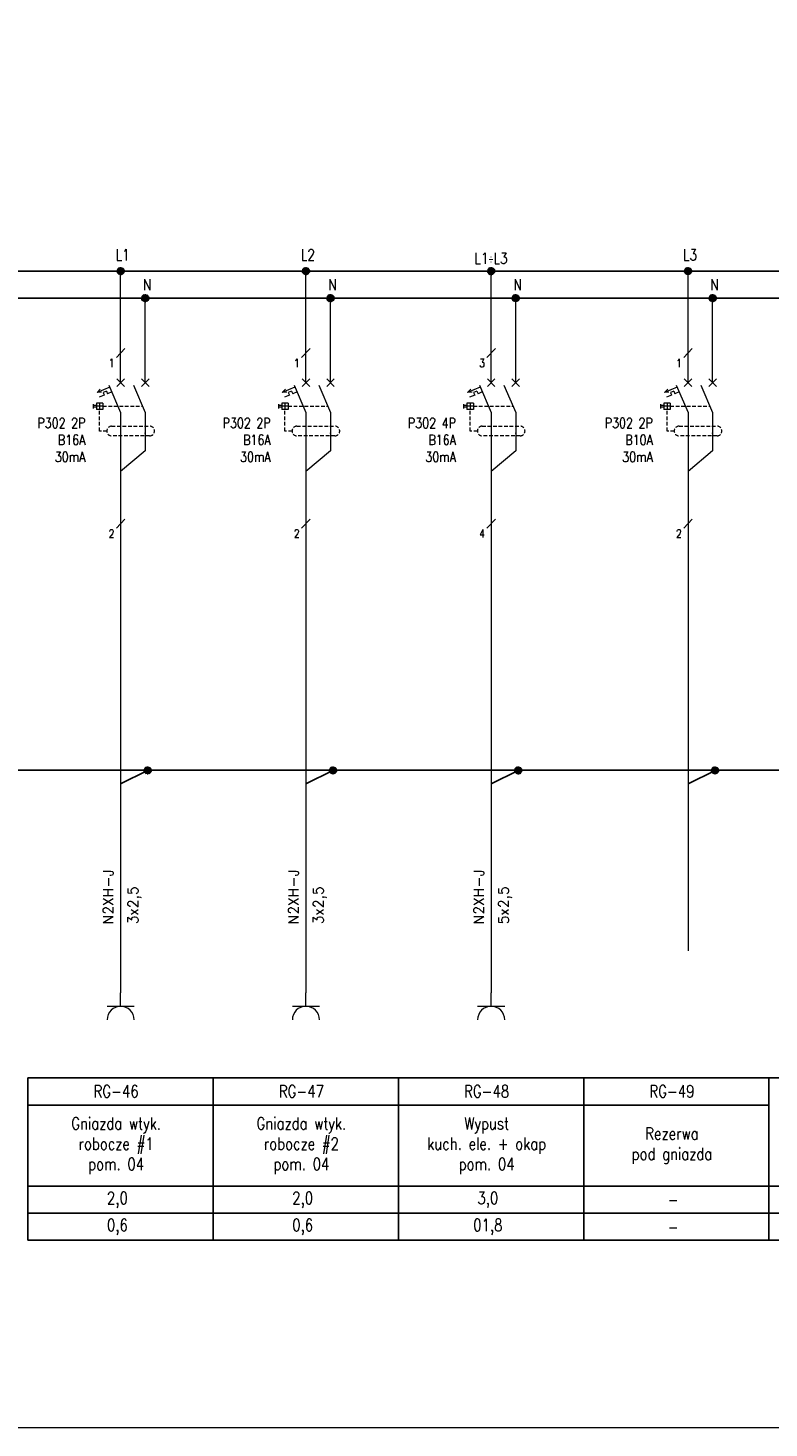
# Model space of a CAD drawing. Header units: millimetres. Extents: x 2505 to 3495, y 1397 to 1684.
# Tile 16 of 59: x 2796 to 2872, y 1397 to 1540. Entities that reach past the tile are written whole.
import ezdxf
from ezdxf.enums import TextEntityAlignment as Align

# ---------------------------------------------------------------- set-up
doc = ezdxf.new("R2010")
doc.units = ezdxf.units.MM
doc.linetypes.add('DASHED2', pattern=[0.375, 0.25, -0.125])
for name, color, linetype, lineweight in [('#elektryczne', 7, 'Continuous', 20), ('EB_PRZEWODY', 3, 'Continuous', 20), ('PRZEWODY', 3, 'Continuous', 20), ('SYMBOL', 3, 'Continuous', 20), ('SZYNY', 1, 'Continuous', 40)]:
    doc.layers.add(name, color=color, linetype=linetype, lineweight=lineweight)
doc.layers.add('E_Opis', color=7, linetype='Continuous')
doc.layers.add('OPIS', color=7, linetype='Continuous')
doc.styles.add('SIMPLEX', font='simplex.shx', dxfattribs={"width": 0.8})

# ---------------------------------------------------------------- blocks, each defined once
blk = doc.blocks.new('P-PUNKT')
for p, q in [((-0.64, 0.17), (-0.66, 0.02)), ((-0.64, 0.17), (-0.66, 0.02)), ((-0.64, 0), (-0.66, -0.03)), ((-0.6, 0.28), (-0.64, 0.17)), ((-0.6, 0.28), (-0.64, 0.17)), ((-0.6, 0.14), (-0.64, 0.09)), ((-0.6, 0), (-0.64, 0)), ((-0.51, 0.43), (-0.6, 0.28)), ((-0.51, 0.43), (-0.6, 0.28)), ((-0.51, 0.29), (-0.6, 0.19)), ((-0.51, 0.15), (-0.6, 0.1)), ((-0.51, 0.01), (-0.6, 0)), ((-0.4, 0.52), (-0.51, 0.43)), ((-0.4, 0.52), (-0.51, 0.43)), ((-0.4, 0.41), (-0.51, 0.33)), ((-0.4, 0.29), (-0.51, 0.24)), ((-0.4, 0.17), (-0.51, 0.15)), ((-0.4, 0.06), (-0.51, 0.05)), ((-0.27, 0.61), (-0.4, 0.52)), ((-0.27, 0.61), (-0.4, 0.52)), ((-0.27, 0.5), (-0.4, 0.43)), ((-0.27, 0.38), (-0.4, 0.33)), ((-0.27, 0.27), (-0.4, 0.24)), ((-0.27, 0.16), (-0.4, 0.14)), ((-0.27, 0.05), (-0.4, 0.05)), ((-0.27, 0.61), (-0.27, -0.61)), ((-0.27, 0.61), (-0.27, -0.61)), ((-0.1, 0.66), (0.1, 0.66)), ((-0.1, 0.66), (0.1, 0.66)), ((-0.1, -0.66), (-0.1, 0.66)), ((-0.1, 0.66), (-0.1, -0.66)), ((-0.1, 0.56), (0.1, 0.56)), ((-0.1, 0.46), (0.1, 0.46)), ((-0.1, 0.36), (0.1, 0.36)), ((-0.1, 0.26), (0.1, 0.26)), ((-0.1, 0.15), (0.1, 0.15)), ((-0.1, 0.05), (0.1, 0.05)), ((0.1, -0.66), (0.1, 0.66)), ((0.1, 0.66), (0.1, -0.66)), ((0.27, 0.61), (0.27, -0.61)), ((0.27, 0.61), (0.27, -0.61)), ((0.27, 0.61), (0.4, 0.52)), ((0.27, 0.61), (0.4, 0.52)), ((0.27, 0.5), (0.4, 0.43)), ((0.27, 0.38), (0.4, 0.33)), ((0.27, 0.27), (0.4, 0.24)), ((0.27, 0.16), (0.4, 0.14)), ((0.27, 0.05), (0.4, 0.05)), ((0.4, 0.52), (0.51, 0.43)), ((0.4, 0.52), (0.51, 0.43)), ((0.4, 0.41), (0.51, 0.33)), ((0.4, 0.29), (0.51, 0.24)), ((0.4, 0.17), (0.51, 0.15)), ((0.4, 0.06), (0.51, 0.05)), ((0.51, 0.43), (0.6, 0.28)), ((0.51, 0.43), (0.6, 0.28)), ((0.51, 0.29), (0.6, 0.19)), ((0.51, 0.15), (0.6, 0.1)), ((0.51, 0.01), (0.6, 0)), ((0.6, 0.28), (0.64, 0.17)), ((0.6, 0.28), (0.64, 0.17)), ((0.6, 0.14), (0.64, 0.09)), ((0.6, 0), (0.64, 0)), ((0.64, 0.17), (0.66, 0.02)), ((0.64, 0.17), (0.66, 0.02)), ((0.64, 0), (0.66, -0.03)), ((-0.65, -0.08), (-0.64, -0.17)), ((-0.64, -0.17), (-0.65, -0.08)), ((-0.6, -0.14), (-0.64, -0.08)), ((-0.64, -0.17), (-0.6, -0.28)), ((-0.6, -0.28), (-0.64, -0.17)), ((-0.51, -0.13), (-0.6, -0.09)), ((-0.51, -0.27), (-0.6, -0.18)), ((-0.6, -0.28), (-0.51, -0.41)), ((-0.51, -0.41), (-0.6, -0.28)), ((-0.4, -0.06), (-0.51, -0.04)), ((-0.4, -0.17), (-0.51, -0.13)), ((-0.4, -0.29), (-0.51, -0.23)), ((-0.4, -0.41), (-0.51, -0.32)), ((-0.51, -0.41), (-0.4, -0.52)), ((-0.4, -0.52), (-0.51, -0.41)), ((-0.27, -0.06), (-0.4, -0.05)), ((-0.27, -0.17), (-0.4, -0.14)), ((-0.27, -0.28), (-0.4, -0.24)), ((-0.27, -0.39), (-0.4, -0.33)), ((-0.27, -0.5), (-0.4, -0.43)), ((-0.4, -0.52), (-0.27, -0.61)), ((-0.27, -0.61), (-0.4, -0.52)), ((-0.1, -0.05), (0.1, -0.05)), ((-0.1, -0.15), (0.1, -0.15)), ((-0.1, -0.26), (0.1, -0.26)), ((-0.1, -0.36), (0.1, -0.36)), ((-0.1, -0.46), (0.1, -0.46)), ((-0.1, -0.56), (0.1, -0.56)), ((0.1, -0.66), (-0.1, -0.66)), ((-0.1, -0.66), (0.1, -0.66)), ((0.27, -0.06), (0.4, -0.05)), ((0.27, -0.17), (0.4, -0.14)), ((0.27, -0.28), (0.4, -0.24)), ((0.27, -0.39), (0.4, -0.33)), ((0.27, -0.5), (0.4, -0.43)), ((0.4, -0.52), (0.27, -0.61)), ((0.27, -0.61), (0.4, -0.52)), ((0.4, -0.06), (0.51, -0.04)), ((0.4, -0.17), (0.51, -0.13)), ((0.4, -0.29), (0.51, -0.23)), ((0.4, -0.41), (0.51, -0.32)), ((0.51, -0.41), (0.4, -0.52)), ((0.4, -0.52), (0.51, -0.41)), ((0.51, -0.13), (0.6, -0.09)), ((0.51, -0.27), (0.6, -0.18)), ((0.6, -0.28), (0.51, -0.41)), ((0.51, -0.41), (0.6, -0.28)), ((0.6, -0.14), (0.64, -0.08)), ((0.64, -0.17), (0.6, -0.28)), ((0.6, -0.28), (0.64, -0.17)), ((0.65, -0.08), (0.64, -0.17)), ((0.64, -0.17), (0.65, -0.08))]:
    blk.add_line(p, q)
at = {"ltscale": 5}
blk.add_line((0.66, 0.02), (0.66, -0.08), dxfattribs=at)
blk.add_point((0, 0))
blk = doc.blocks.new('WYL_ROZ')
for p, q in [((-0.78, -0.78), (0.78, 0.78)), ((0.78, -0.78), (-0.78, 0.78)), ((0, 0), (0, 2)), ((4.26, -0.78), (5.83, 0.78)), ((5.83, -0.78), (4.26, 0.78)), ((5.04, 0), (5.04, 2)), ((-2.24, -0.93), (-4.83, -2.04)), ((-4.83, -2.04), (-4.17, -1.32)), ((-3.9, -1.97), (-4.83, -2.04)), ((-3.37, -2.56), (-4.41, -3.01)), ((-2.92, -1.75), (-3.6, -2.04)), ((-3.6, -2.04), (-3.37, -2.56)), ((-2.92, -1.75), (-2.69, -2.27)), ((-1.82, -1.9), (-2.69, -2.27)), ((-2.41, -0.52), (0, -6.16)), ((2.63, -0.52), (5.04, -6.16)), ((-5.65, -4.41), (-5.65, -5.32)), ((-4.96, -4.69), (-5.65, -4.69)), ((-4.96, -5.03), (-5.65, -5.03)), ((-4.96, -4.2), (-4.96, -5.53)), ((-3.63, -4.2), (-4.96, -4.2)), ((-3.63, -4.86), (-4.96, -4.86)), ((-3.63, -5.53), (-4.96, -5.53)), ((-4.3, -4.2), (-4.3, -5.53)), ((-3.63, -4.2), (-3.63, -5.53)), ((0, -6.12), (0, -11.54)), ((5.04, -6.16), (5.04, -11.58))]:
    blk.add_line(p, q)
at = {"color": 3}
blk.add_line((2.63, -0.52), (5.04, -6.16), dxfattribs=at)
blk.add_line((2.63, -0.52), (5.04, -6.16), dxfattribs=at)
at = {"color": 4, "linetype": 'DASHED2', "ltscale": 3}
for p, q in [((-3.63, -4.86), (4.49, -4.86)), ((-1.84, -8.93), (5.95, -8.93)), ((5.95, -10.91), (-1.84, -10.91))]:
    blk.add_line(p, q, dxfattribs=at)
blk.add_lwpolyline([(-2.83, -9.92), (-4.3, -9.92), (-4.3, -5.53)], dxfattribs=at)
for centre, start, end in [((-1.84, -9.92), 90, 270), ((5.95, -9.92), 270, 90)]:
    blk.add_arc(centre, 0.99, start, end, dxfattribs=at)
blk.add_point((5.04, -10.35), dxfattribs=at)
blk.add_point((5.04, -10.35), dxfattribs=at)
blk = doc.blocks.new('*U207')
for p, q in [((-0.64, 0.17), (-0.66, 0.02)), ((-0.64, 0.17), (-0.66, 0.02)), ((-0.64, 0), (-0.66, -0.03)), ((-0.6, 0.28), (-0.64, 0.17)), ((-0.6, 0.28), (-0.64, 0.17)), ((-0.6, 0.14), (-0.64, 0.09)), ((-0.6, 0), (-0.64, 0)), ((-0.51, 0.43), (-0.6, 0.28)), ((-0.51, 0.43), (-0.6, 0.28)), ((-0.51, 0.29), (-0.6, 0.19)), ((-0.51, 0.15), (-0.6, 0.1)), ((-0.51, 0.01), (-0.6, 0)), ((-0.4, 0.52), (-0.51, 0.43)), ((-0.4, 0.52), (-0.51, 0.43)), ((-0.4, 0.41), (-0.51, 0.33)), ((-0.4, 0.29), (-0.51, 0.24)), ((-0.4, 0.17), (-0.51, 0.15)), ((-0.4, 0.06), (-0.51, 0.05)), ((-0.27, 0.61), (-0.4, 0.52)), ((-0.27, 0.61), (-0.4, 0.52)), ((-0.27, 0.5), (-0.4, 0.43)), ((-0.27, 0.38), (-0.4, 0.33)), ((-0.27, 0.27), (-0.4, 0.24)), ((-0.27, 0.16), (-0.4, 0.14)), ((-0.27, 0.05), (-0.4, 0.05)), ((-0.27, 0.61), (-0.27, -0.61)), ((-0.27, 0.61), (-0.27, -0.61)), ((-0.1, 0.66), (0.1, 0.66)), ((-0.1, 0.66), (0.1, 0.66)), ((-0.1, -0.66), (-0.1, 0.66)), ((-0.1, 0.66), (-0.1, -0.66)), ((-0.1, 0.56), (0.1, 0.56)), ((-0.1, 0.46), (0.1, 0.46)), ((-0.1, 0.36), (0.1, 0.36)), ((-0.1, 0.26), (0.1, 0.26)), ((-0.1, 0.15), (0.1, 0.15)), ((-0.1, 0.05), (0.1, 0.05)), ((0.1, -0.66), (0.1, 0.66)), ((0.1, 0.66), (0.1, -0.66)), ((0.27, 0.61), (0.27, -0.61)), ((0.27, 0.61), (0.27, -0.61)), ((0.27, 0.61), (0.4, 0.52)), ((0.27, 0.61), (0.4, 0.52)), ((0.27, 0.5), (0.4, 0.43)), ((0.27, 0.38), (0.4, 0.33)), ((0.27, 0.27), (0.4, 0.24)), ((0.27, 0.16), (0.4, 0.14)), ((0.27, 0.05), (0.4, 0.05)), ((0.4, 0.52), (0.51, 0.43)), ((0.4, 0.52), (0.51, 0.43)), ((0.4, 0.41), (0.51, 0.33)), ((0.4, 0.29), (0.51, 0.24)), ((0.4, 0.17), (0.51, 0.15)), ((0.4, 0.06), (0.51, 0.05)), ((0.51, 0.43), (0.6, 0.28)), ((0.51, 0.43), (0.6, 0.28)), ((0.51, 0.29), (0.6, 0.19)), ((0.51, 0.15), (0.6, 0.1)), ((0.51, 0.01), (0.6, 0)), ((0.6, 0.28), (0.64, 0.17)), ((0.6, 0.28), (0.64, 0.17)), ((0.6, 0.14), (0.64, 0.09)), ((0.6, 0), (0.64, 0)), ((0.64, 0.17), (0.66, 0.02)), ((0.64, 0.17), (0.66, 0.02)), ((0.64, 0), (0.66, -0.03)), ((-0.65, -0.08), (-0.64, -0.17)), ((-0.64, -0.17), (-0.65, -0.08)), ((-0.6, -0.14), (-0.64, -0.08)), ((-0.64, -0.17), (-0.6, -0.28)), ((-0.6, -0.28), (-0.64, -0.17)), ((-0.51, -0.13), (-0.6, -0.09)), ((-0.51, -0.27), (-0.6, -0.18)), ((-0.6, -0.28), (-0.51, -0.41)), ((-0.51, -0.41), (-0.6, -0.28)), ((-0.4, -0.06), (-0.51, -0.04)), ((-0.4, -0.17), (-0.51, -0.13)), ((-0.4, -0.29), (-0.51, -0.23)), ((-0.4, -0.41), (-0.51, -0.32)), ((-0.51, -0.41), (-0.4, -0.52)), ((-0.4, -0.52), (-0.51, -0.41)), ((-0.27, -0.06), (-0.4, -0.05)), ((-0.27, -0.17), (-0.4, -0.14)), ((-0.27, -0.28), (-0.4, -0.24)), ((-0.27, -0.39), (-0.4, -0.33)), ((-0.27, -0.5), (-0.4, -0.43)), ((-0.4, -0.52), (-0.27, -0.61)), ((-0.27, -0.61), (-0.4, -0.52)), ((-0.1, -0.05), (0.1, -0.05)), ((-0.1, -0.15), (0.1, -0.15)), ((-0.1, -0.26), (0.1, -0.26)), ((-0.1, -0.36), (0.1, -0.36)), ((-0.1, -0.46), (0.1, -0.46)), ((-0.1, -0.56), (0.1, -0.56)), ((0.1, -0.66), (-0.1, -0.66)), ((-0.1, -0.66), (0.1, -0.66)), ((0.27, -0.06), (0.4, -0.05)), ((0.27, -0.17), (0.4, -0.14)), ((0.27, -0.28), (0.4, -0.24)), ((0.27, -0.39), (0.4, -0.33)), ((0.27, -0.5), (0.4, -0.43)), ((0.4, -0.52), (0.27, -0.61)), ((0.27, -0.61), (0.4, -0.52)), ((0.4, -0.06), (0.51, -0.04)), ((0.4, -0.17), (0.51, -0.13)), ((0.4, -0.29), (0.51, -0.23)), ((0.4, -0.41), (0.51, -0.32)), ((0.51, -0.41), (0.4, -0.52)), ((0.4, -0.52), (0.51, -0.41)), ((0.51, -0.13), (0.6, -0.09)), ((0.51, -0.27), (0.6, -0.18)), ((0.6, -0.28), (0.51, -0.41)), ((0.51, -0.41), (0.6, -0.28)), ((0.6, -0.14), (0.64, -0.08)), ((0.64, -0.17), (0.6, -0.28)), ((0.6, -0.28), (0.64, -0.17)), ((0.65, -0.08), (0.64, -0.17)), ((0.64, -0.17), (0.65, -0.08))]:
    blk.add_line(p, q)
at = {"ltscale": 5}
blk.add_line((0.66, 0.02), (0.66, -0.08), dxfattribs=at)
blk.add_point((0, 0))
blk = doc.blocks.new('GNIAZDO')
for p, q in [((-2, -2), (2, -2)), ((0, -2), (0, 0))]:
    blk.add_line(p, q)
blk.add_arc((0, -4), 2, 0, 180)
blk = doc.blocks.new('*U204')
for p, q in [((-0.64, 0.17), (-0.66, 0.02)), ((-0.64, 0.17), (-0.66, 0.02)), ((-0.64, 0), (-0.66, -0.03)), ((-0.6, 0.28), (-0.64, 0.17)), ((-0.6, 0.28), (-0.64, 0.17)), ((-0.6, 0.14), (-0.64, 0.09)), ((-0.6, 0), (-0.64, 0)), ((-0.51, 0.43), (-0.6, 0.28)), ((-0.51, 0.43), (-0.6, 0.28)), ((-0.51, 0.29), (-0.6, 0.19)), ((-0.51, 0.15), (-0.6, 0.1)), ((-0.51, 0.01), (-0.6, 0)), ((-0.4, 0.52), (-0.51, 0.43)), ((-0.4, 0.52), (-0.51, 0.43)), ((-0.4, 0.41), (-0.51, 0.33)), ((-0.4, 0.29), (-0.51, 0.24)), ((-0.4, 0.17), (-0.51, 0.15)), ((-0.4, 0.06), (-0.51, 0.05)), ((-0.27, 0.61), (-0.4, 0.52)), ((-0.27, 0.61), (-0.4, 0.52)), ((-0.27, 0.5), (-0.4, 0.43)), ((-0.27, 0.38), (-0.4, 0.33)), ((-0.27, 0.27), (-0.4, 0.24)), ((-0.27, 0.16), (-0.4, 0.14)), ((-0.27, 0.05), (-0.4, 0.05)), ((-0.27, 0.61), (-0.27, -0.61)), ((-0.27, 0.61), (-0.27, -0.61)), ((-0.1, 0.66), (0.1, 0.66)), ((-0.1, 0.66), (0.1, 0.66)), ((-0.1, -0.66), (-0.1, 0.66)), ((-0.1, 0.66), (-0.1, -0.66)), ((-0.1, 0.56), (0.1, 0.56)), ((-0.1, 0.46), (0.1, 0.46)), ((-0.1, 0.36), (0.1, 0.36)), ((-0.1, 0.26), (0.1, 0.26)), ((-0.1, 0.15), (0.1, 0.15)), ((-0.1, 0.05), (0.1, 0.05)), ((0.1, -0.66), (0.1, 0.66)), ((0.1, 0.66), (0.1, -0.66)), ((0.27, 0.61), (0.27, -0.61)), ((0.27, 0.61), (0.27, -0.61)), ((0.27, 0.61), (0.4, 0.52)), ((0.27, 0.61), (0.4, 0.52)), ((0.27, 0.5), (0.4, 0.43)), ((0.27, 0.38), (0.4, 0.33)), ((0.27, 0.27), (0.4, 0.24)), ((0.27, 0.16), (0.4, 0.14)), ((0.27, 0.05), (0.4, 0.05)), ((0.4, 0.52), (0.51, 0.43)), ((0.4, 0.52), (0.51, 0.43)), ((0.4, 0.41), (0.51, 0.33)), ((0.4, 0.29), (0.51, 0.24)), ((0.4, 0.17), (0.51, 0.15)), ((0.4, 0.06), (0.51, 0.05)), ((0.51, 0.43), (0.6, 0.28)), ((0.51, 0.43), (0.6, 0.28)), ((0.51, 0.29), (0.6, 0.19)), ((0.51, 0.15), (0.6, 0.1)), ((0.51, 0.01), (0.6, 0)), ((0.6, 0.28), (0.64, 0.17)), ((0.6, 0.28), (0.64, 0.17)), ((0.6, 0.14), (0.64, 0.09)), ((0.6, 0), (0.64, 0)), ((0.64, 0.17), (0.66, 0.02)), ((0.64, 0.17), (0.66, 0.02)), ((0.64, 0), (0.66, -0.03)), ((-0.65, -0.08), (-0.64, -0.17)), ((-0.64, -0.17), (-0.65, -0.08)), ((-0.6, -0.14), (-0.64, -0.08)), ((-0.64, -0.17), (-0.6, -0.28)), ((-0.6, -0.28), (-0.64, -0.17)), ((-0.51, -0.13), (-0.6, -0.09)), ((-0.51, -0.27), (-0.6, -0.18)), ((-0.6, -0.28), (-0.51, -0.41)), ((-0.51, -0.41), (-0.6, -0.28)), ((-0.4, -0.06), (-0.51, -0.04)), ((-0.4, -0.17), (-0.51, -0.13)), ((-0.4, -0.29), (-0.51, -0.23)), ((-0.4, -0.41), (-0.51, -0.32)), ((-0.51, -0.41), (-0.4, -0.52)), ((-0.4, -0.52), (-0.51, -0.41)), ((-0.27, -0.06), (-0.4, -0.05)), ((-0.27, -0.17), (-0.4, -0.14)), ((-0.27, -0.28), (-0.4, -0.24)), ((-0.27, -0.39), (-0.4, -0.33)), ((-0.27, -0.5), (-0.4, -0.43)), ((-0.4, -0.52), (-0.27, -0.61)), ((-0.27, -0.61), (-0.4, -0.52)), ((-0.1, -0.05), (0.1, -0.05)), ((-0.1, -0.15), (0.1, -0.15)), ((-0.1, -0.26), (0.1, -0.26)), ((-0.1, -0.36), (0.1, -0.36)), ((-0.1, -0.46), (0.1, -0.46)), ((-0.1, -0.56), (0.1, -0.56)), ((0.1, -0.66), (-0.1, -0.66)), ((-0.1, -0.66), (0.1, -0.66)), ((0.27, -0.06), (0.4, -0.05)), ((0.27, -0.17), (0.4, -0.14)), ((0.27, -0.28), (0.4, -0.24)), ((0.27, -0.39), (0.4, -0.33)), ((0.27, -0.5), (0.4, -0.43)), ((0.4, -0.52), (0.27, -0.61)), ((0.27, -0.61), (0.4, -0.52)), ((0.4, -0.06), (0.51, -0.04)), ((0.4, -0.17), (0.51, -0.13)), ((0.4, -0.29), (0.51, -0.23)), ((0.4, -0.41), (0.51, -0.32)), ((0.51, -0.41), (0.4, -0.52)), ((0.4, -0.52), (0.51, -0.41)), ((0.51, -0.13), (0.6, -0.09)), ((0.51, -0.27), (0.6, -0.18)), ((0.6, -0.28), (0.51, -0.41)), ((0.51, -0.41), (0.6, -0.28)), ((0.6, -0.14), (0.64, -0.08)), ((0.64, -0.17), (0.6, -0.28)), ((0.6, -0.28), (0.64, -0.17)), ((0.65, -0.08), (0.64, -0.17)), ((0.64, -0.17), (0.65, -0.08))]:
    blk.add_line(p, q)
at = {"ltscale": 5}
blk.add_line((0.66, 0.02), (0.66, -0.08), dxfattribs=at)
blk.add_point((0, 0))
blk = doc.blocks.new('*U214')
for p, q in [((-0.64, 0.17), (-0.66, 0.02)), ((-0.64, 0.17), (-0.66, 0.02)), ((-0.64, 0), (-0.66, -0.03)), ((-0.6, 0.28), (-0.64, 0.17)), ((-0.6, 0.28), (-0.64, 0.17)), ((-0.6, 0.14), (-0.64, 0.09)), ((-0.6, 0), (-0.64, 0)), ((-0.51, 0.43), (-0.6, 0.28)), ((-0.51, 0.43), (-0.6, 0.28)), ((-0.51, 0.29), (-0.6, 0.19)), ((-0.51, 0.15), (-0.6, 0.1)), ((-0.51, 0.01), (-0.6, 0)), ((-0.4, 0.52), (-0.51, 0.43)), ((-0.4, 0.52), (-0.51, 0.43)), ((-0.4, 0.41), (-0.51, 0.33)), ((-0.4, 0.29), (-0.51, 0.24)), ((-0.4, 0.17), (-0.51, 0.15)), ((-0.4, 0.06), (-0.51, 0.05)), ((-0.27, 0.61), (-0.4, 0.52)), ((-0.27, 0.61), (-0.4, 0.52)), ((-0.27, 0.5), (-0.4, 0.43)), ((-0.27, 0.38), (-0.4, 0.33)), ((-0.27, 0.27), (-0.4, 0.24)), ((-0.27, 0.16), (-0.4, 0.14)), ((-0.27, 0.05), (-0.4, 0.05)), ((-0.27, 0.61), (-0.27, -0.61)), ((-0.27, 0.61), (-0.27, -0.61)), ((-0.1, 0.66), (0.1, 0.66)), ((-0.1, 0.66), (0.1, 0.66)), ((-0.1, -0.66), (-0.1, 0.66)), ((-0.1, 0.66), (-0.1, -0.66)), ((-0.1, 0.56), (0.1, 0.56)), ((-0.1, 0.46), (0.1, 0.46)), ((-0.1, 0.36), (0.1, 0.36)), ((-0.1, 0.26), (0.1, 0.26)), ((-0.1, 0.15), (0.1, 0.15)), ((-0.1, 0.05), (0.1, 0.05)), ((0.1, -0.66), (0.1, 0.66)), ((0.1, 0.66), (0.1, -0.66)), ((0.27, 0.61), (0.27, -0.61)), ((0.27, 0.61), (0.27, -0.61)), ((0.27, 0.61), (0.4, 0.52)), ((0.27, 0.61), (0.4, 0.52)), ((0.27, 0.5), (0.4, 0.43)), ((0.27, 0.38), (0.4, 0.33)), ((0.27, 0.27), (0.4, 0.24)), ((0.27, 0.16), (0.4, 0.14)), ((0.27, 0.05), (0.4, 0.05)), ((0.4, 0.52), (0.51, 0.43)), ((0.4, 0.52), (0.51, 0.43)), ((0.4, 0.41), (0.51, 0.33)), ((0.4, 0.29), (0.51, 0.24)), ((0.4, 0.17), (0.51, 0.15)), ((0.4, 0.06), (0.51, 0.05)), ((0.51, 0.43), (0.6, 0.28)), ((0.51, 0.43), (0.6, 0.28)), ((0.51, 0.29), (0.6, 0.19)), ((0.51, 0.15), (0.6, 0.1)), ((0.51, 0.01), (0.6, 0)), ((0.6, 0.28), (0.64, 0.17)), ((0.6, 0.28), (0.64, 0.17)), ((0.6, 0.14), (0.64, 0.09)), ((0.6, 0), (0.64, 0)), ((0.64, 0.17), (0.66, 0.02)), ((0.64, 0.17), (0.66, 0.02)), ((0.64, 0), (0.66, -0.03)), ((-0.65, -0.08), (-0.64, -0.17)), ((-0.64, -0.17), (-0.65, -0.08)), ((-0.6, -0.14), (-0.64, -0.08)), ((-0.64, -0.17), (-0.6, -0.28)), ((-0.6, -0.28), (-0.64, -0.17)), ((-0.51, -0.13), (-0.6, -0.09)), ((-0.51, -0.27), (-0.6, -0.18)), ((-0.6, -0.28), (-0.51, -0.41)), ((-0.51, -0.41), (-0.6, -0.28)), ((-0.4, -0.06), (-0.51, -0.04)), ((-0.4, -0.17), (-0.51, -0.13)), ((-0.4, -0.29), (-0.51, -0.23)), ((-0.4, -0.41), (-0.51, -0.32)), ((-0.51, -0.41), (-0.4, -0.52)), ((-0.4, -0.52), (-0.51, -0.41)), ((-0.27, -0.06), (-0.4, -0.05)), ((-0.27, -0.17), (-0.4, -0.14)), ((-0.27, -0.28), (-0.4, -0.24)), ((-0.27, -0.39), (-0.4, -0.33)), ((-0.27, -0.5), (-0.4, -0.43)), ((-0.4, -0.52), (-0.27, -0.61)), ((-0.27, -0.61), (-0.4, -0.52)), ((-0.1, -0.05), (0.1, -0.05)), ((-0.1, -0.15), (0.1, -0.15)), ((-0.1, -0.26), (0.1, -0.26)), ((-0.1, -0.36), (0.1, -0.36)), ((-0.1, -0.46), (0.1, -0.46)), ((-0.1, -0.56), (0.1, -0.56)), ((0.1, -0.66), (-0.1, -0.66)), ((-0.1, -0.66), (0.1, -0.66)), ((0.27, -0.06), (0.4, -0.05)), ((0.27, -0.17), (0.4, -0.14)), ((0.27, -0.28), (0.4, -0.24)), ((0.27, -0.39), (0.4, -0.33)), ((0.27, -0.5), (0.4, -0.43)), ((0.4, -0.52), (0.27, -0.61)), ((0.27, -0.61), (0.4, -0.52)), ((0.4, -0.06), (0.51, -0.04)), ((0.4, -0.17), (0.51, -0.13)), ((0.4, -0.29), (0.51, -0.23)), ((0.4, -0.41), (0.51, -0.32)), ((0.51, -0.41), (0.4, -0.52)), ((0.4, -0.52), (0.51, -0.41)), ((0.51, -0.13), (0.6, -0.09)), ((0.51, -0.27), (0.6, -0.18)), ((0.6, -0.28), (0.51, -0.41)), ((0.51, -0.41), (0.6, -0.28)), ((0.6, -0.14), (0.64, -0.08)), ((0.64, -0.17), (0.6, -0.28)), ((0.6, -0.28), (0.64, -0.17)), ((0.65, -0.08), (0.64, -0.17)), ((0.64, -0.17), (0.65, -0.08))]:
    blk.add_line(p, q)
at = {"ltscale": 5}
blk.add_line((0.66, 0.02), (0.66, -0.08), dxfattribs=at)
blk.add_point((0, 0))
blk = doc.blocks.new('*U222')
for p, q in [((-0.64, 0.17), (-0.66, 0.02)), ((-0.64, 0.17), (-0.66, 0.02)), ((-0.64, 0), (-0.66, -0.03)), ((-0.6, 0.28), (-0.64, 0.17)), ((-0.6, 0.28), (-0.64, 0.17)), ((-0.6, 0.14), (-0.64, 0.09)), ((-0.6, 0), (-0.64, 0)), ((-0.51, 0.43), (-0.6, 0.28)), ((-0.51, 0.43), (-0.6, 0.28)), ((-0.51, 0.29), (-0.6, 0.19)), ((-0.51, 0.15), (-0.6, 0.1)), ((-0.51, 0.01), (-0.6, 0)), ((-0.4, 0.52), (-0.51, 0.43)), ((-0.4, 0.52), (-0.51, 0.43)), ((-0.4, 0.41), (-0.51, 0.33)), ((-0.4, 0.29), (-0.51, 0.24)), ((-0.4, 0.17), (-0.51, 0.15)), ((-0.4, 0.06), (-0.51, 0.05)), ((-0.27, 0.61), (-0.4, 0.52)), ((-0.27, 0.61), (-0.4, 0.52)), ((-0.27, 0.5), (-0.4, 0.43)), ((-0.27, 0.38), (-0.4, 0.33)), ((-0.27, 0.27), (-0.4, 0.24)), ((-0.27, 0.16), (-0.4, 0.14)), ((-0.27, 0.05), (-0.4, 0.05)), ((-0.27, 0.61), (-0.27, -0.61)), ((-0.27, 0.61), (-0.27, -0.61)), ((-0.1, 0.66), (0.1, 0.66)), ((-0.1, 0.66), (0.1, 0.66)), ((-0.1, -0.66), (-0.1, 0.66)), ((-0.1, 0.66), (-0.1, -0.66)), ((-0.1, 0.56), (0.1, 0.56)), ((-0.1, 0.46), (0.1, 0.46)), ((-0.1, 0.36), (0.1, 0.36)), ((-0.1, 0.26), (0.1, 0.26)), ((-0.1, 0.15), (0.1, 0.15)), ((-0.1, 0.05), (0.1, 0.05)), ((0.1, -0.66), (0.1, 0.66)), ((0.1, 0.66), (0.1, -0.66)), ((0.27, 0.61), (0.27, -0.61)), ((0.27, 0.61), (0.27, -0.61)), ((0.27, 0.61), (0.4, 0.52)), ((0.27, 0.61), (0.4, 0.52)), ((0.27, 0.5), (0.4, 0.43)), ((0.27, 0.38), (0.4, 0.33)), ((0.27, 0.27), (0.4, 0.24)), ((0.27, 0.16), (0.4, 0.14)), ((0.27, 0.05), (0.4, 0.05)), ((0.4, 0.52), (0.51, 0.43)), ((0.4, 0.52), (0.51, 0.43)), ((0.4, 0.41), (0.51, 0.33)), ((0.4, 0.29), (0.51, 0.24)), ((0.4, 0.17), (0.51, 0.15)), ((0.4, 0.06), (0.51, 0.05)), ((0.51, 0.43), (0.6, 0.28)), ((0.51, 0.43), (0.6, 0.28)), ((0.51, 0.29), (0.6, 0.19)), ((0.51, 0.15), (0.6, 0.1)), ((0.51, 0.01), (0.6, 0)), ((0.6, 0.28), (0.64, 0.17)), ((0.6, 0.28), (0.64, 0.17)), ((0.6, 0.14), (0.64, 0.09)), ((0.6, 0), (0.64, 0)), ((0.64, 0.17), (0.66, 0.02)), ((0.64, 0.17), (0.66, 0.02)), ((0.64, 0), (0.66, -0.03)), ((-0.65, -0.08), (-0.64, -0.17)), ((-0.64, -0.17), (-0.65, -0.08)), ((-0.6, -0.14), (-0.64, -0.08)), ((-0.64, -0.17), (-0.6, -0.28)), ((-0.6, -0.28), (-0.64, -0.17)), ((-0.51, -0.13), (-0.6, -0.09)), ((-0.51, -0.27), (-0.6, -0.18)), ((-0.6, -0.28), (-0.51, -0.41)), ((-0.51, -0.41), (-0.6, -0.28)), ((-0.4, -0.06), (-0.51, -0.04)), ((-0.4, -0.17), (-0.51, -0.13)), ((-0.4, -0.29), (-0.51, -0.23)), ((-0.4, -0.41), (-0.51, -0.32)), ((-0.51, -0.41), (-0.4, -0.52)), ((-0.4, -0.52), (-0.51, -0.41)), ((-0.27, -0.06), (-0.4, -0.05)), ((-0.27, -0.17), (-0.4, -0.14)), ((-0.27, -0.28), (-0.4, -0.24)), ((-0.27, -0.39), (-0.4, -0.33)), ((-0.27, -0.5), (-0.4, -0.43)), ((-0.4, -0.52), (-0.27, -0.61)), ((-0.27, -0.61), (-0.4, -0.52)), ((-0.1, -0.05), (0.1, -0.05)), ((-0.1, -0.15), (0.1, -0.15)), ((-0.1, -0.26), (0.1, -0.26)), ((-0.1, -0.36), (0.1, -0.36)), ((-0.1, -0.46), (0.1, -0.46)), ((-0.1, -0.56), (0.1, -0.56)), ((0.1, -0.66), (-0.1, -0.66)), ((-0.1, -0.66), (0.1, -0.66)), ((0.27, -0.06), (0.4, -0.05)), ((0.27, -0.17), (0.4, -0.14)), ((0.27, -0.28), (0.4, -0.24)), ((0.27, -0.39), (0.4, -0.33)), ((0.27, -0.5), (0.4, -0.43)), ((0.4, -0.52), (0.27, -0.61)), ((0.27, -0.61), (0.4, -0.52)), ((0.4, -0.06), (0.51, -0.04)), ((0.4, -0.17), (0.51, -0.13)), ((0.4, -0.29), (0.51, -0.23)), ((0.4, -0.41), (0.51, -0.32)), ((0.51, -0.41), (0.4, -0.52)), ((0.4, -0.52), (0.51, -0.41)), ((0.51, -0.13), (0.6, -0.09)), ((0.51, -0.27), (0.6, -0.18)), ((0.6, -0.28), (0.51, -0.41)), ((0.51, -0.41), (0.6, -0.28)), ((0.6, -0.14), (0.64, -0.08)), ((0.64, -0.17), (0.6, -0.28)), ((0.6, -0.28), (0.64, -0.17)), ((0.65, -0.08), (0.64, -0.17)), ((0.64, -0.17), (0.65, -0.08))]:
    blk.add_line(p, q)
at = {"ltscale": 5}
blk.add_line((0.66, 0.02), (0.66, -0.08), dxfattribs=at)
blk.add_point((0, 0))

msp = doc.modelspace()

# ---------------------------------------------------------------- linework, layer by layer
at = {"layer": '#elektryczne'}
msp.add_lwpolyline([(3494.65, 1396.93), (2504.65, 1396.93), (2504.65, 1683.93), (3494.65, 1683.93)], dxfattribs=at)
at = {"layer": 'EB_PRZEWODY', "lineweight": -3, "ltscale": 5}
for p, q in [((2805.06, 1462.95), (2807.83, 1464.33)), ((2824.05, 1462.95), (2826.82, 1464.33)), ((2843.04, 1462.95), (2845.81, 1464.33)), ((2863.22, 1462.95), (2865.99, 1464.33))]:
    msp.add_line(p, q, dxfattribs=at)
at = {"layer": 'OPIS', "lineweight": -3}
for p, q in [((2795.56, 1430.03), (2814.55, 1430.03)), ((2814.55, 1430.03), (2833.54, 1430.03)), ((2833.54, 1430.03), (2852.53, 1430.03)), ((2852.53, 1430.03), (2871.52, 1430.03)), ((2795.56, 1421.72), (2814.55, 1421.72)), ((2814.55, 1421.72), (2833.54, 1421.72)), ((2833.54, 1421.72), (2852.53, 1421.72)), ((2852.53, 1421.72), (2871.52, 1421.72)), ((2871.52, 1421.72), (2890.51, 1421.72))]:
    msp.add_line(p, q, dxfattribs=at)
at = {"layer": 'OPIS', "lineweight": -3, "ltscale": 5}
for p, q in [((2795.56, 1418.95), (2814.55, 1418.95)), ((2814.55, 1418.95), (2833.54, 1418.95)), ((2833.54, 1418.95), (2852.53, 1418.95)), ((2852.53, 1418.95), (2871.52, 1418.95)), ((2871.52, 1418.95), (2890.51, 1418.95))]:
    msp.add_line(p, q, dxfattribs=at)
at = {"layer": 'OPIS', "lineweight": -3}
for points in [[(2795.56, 1416.17), (2814.55, 1416.17), (2814.55, 1432.81), (2795.56, 1432.81)], [(2814.55, 1416.17), (2833.54, 1416.17), (2833.54, 1432.81), (2814.55, 1432.81)], [(2833.54, 1416.17), (2852.53, 1416.17), (2852.53, 1432.81), (2833.54, 1432.81)], [(2852.53, 1416.17), (2871.52, 1416.17), (2871.52, 1432.81), (2852.53, 1432.81)], [(2871.52, 1416.17), (2890.51, 1416.17), (2890.51, 1432.81), (2871.52, 1432.81)]]:
    msp.add_lwpolyline(points, close=True, dxfattribs=at)
at = {"layer": 'PRZEWODY', "ltscale": 5}
for p, q in [((2805.06, 1504.08), (2805.06, 1515.51)), ((2824.05, 1504.08), (2824.05, 1515.51)), ((2843.04, 1504.08), (2843.04, 1515.51)), ((2863.22, 1504.08), (2863.22, 1515.51)), ((2807.58, 1498.29), (2807.58, 1497.1)), ((2826.57, 1498.29), (2826.57, 1497.1)), ((2845.56, 1498.29), (2845.56, 1497.1)), ((2865.74, 1498.29), (2865.74, 1497.1))]:
    msp.add_line(p, q, dxfattribs=at)
at = {"layer": 'PRZEWODY'}
for p, q in [((2807.58, 1505.08), (2807.58, 1512.74)), ((2826.57, 1505.08), (2826.57, 1512.74)), ((2845.56, 1505.08), (2845.56, 1512.74)), ((2865.74, 1505.08), (2865.74, 1512.74)), ((2805.06, 1488.7), (2805.06, 1441.54)), ((2824.05, 1488.7), (2824.05, 1441.54)), ((2843.04, 1488.7), (2843.04, 1441.54)), ((2863.22, 1488.7), (2863.22, 1445.83))]:
    msp.add_line(p, q, dxfattribs=at)
at = {"layer": 'SYMBOL'}
for p, q in [((2804.62, 1506.64), (2805.5, 1507.58)), ((2823.61, 1506.64), (2824.49, 1507.58)), ((2842.6, 1506.64), (2843.48, 1507.58)), ((2862.78, 1506.64), (2863.66, 1507.58)), ((2805.06, 1498.61), (2805.06, 1488.7)), ((2824.05, 1498.61), (2824.05, 1488.7)), ((2843.04, 1498.61), (2843.04, 1488.7)), ((2863.22, 1498.61), (2863.22, 1488.7)), ((2807.58, 1497.1), (2805.06, 1494.98)), ((2826.57, 1497.1), (2824.05, 1494.98)), ((2845.56, 1497.1), (2843.04, 1494.98)), ((2865.74, 1497.1), (2863.22, 1494.98)), ((2804.62, 1489.15), (2805.5, 1490.09)), ((2823.61, 1489.15), (2824.49, 1490.09)), ((2842.6, 1489.15), (2843.48, 1490.09)), ((2862.78, 1489.15), (2863.66, 1490.09))]:
    msp.add_line(p, q, dxfattribs=at)
at = {"layer": 'SZYNY', "lineweight": -3}
msp.add_line((2553.7, 1515.51), (3301.29, 1515.51), dxfattribs=at)
at = {"layer": 'SZYNY', "color": 5, "lineweight": -3}
msp.add_line((2553.7, 1512.74), (3301.29, 1512.74), dxfattribs=at)
at = {"layer": 'SZYNY', "color": 4, "lineweight": -3}
msp.add_line((2553.7, 1464.34), (3301.29, 1464.34), dxfattribs=at)

# ---------------------------------------------------------------- block references
at = {"layer": 'EB_PRZEWODY', "lineweight": -3, "ltscale": 5, "xscale": 0.5544000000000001, "yscale": 0.5544000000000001, "zscale": 0.5544000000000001}
for name, p in [('*U207', (2807.83, 1464.33)), ('*U204', (2826.82, 1464.33)), ('*U214', (2845.81, 1464.33)), ('*U222', (2865.99, 1464.33))]:
    msp.add_blockref(name, p, dxfattribs=at)
at = {"layer": 'PRZEWODY', "xscale": 0.5543999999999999, "yscale": 0.5543999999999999, "zscale": 0.5543999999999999}
for p in [(2805.06, 1515.51), (2824.05, 1515.51), (2843.04, 1515.51), (2863.22, 1515.51), (2807.58, 1512.74), (2826.57, 1512.74), (2845.56, 1512.74), (2865.74, 1512.74)]:
    msp.add_blockref('P-PUNKT', p, dxfattribs=at)
at = {"layer": 'SYMBOL', "color": 6, "xscale": 0.5, "yscale": 0.5, "zscale": 0.5}
for p in [(2805.06, 1504.08), (2824.05, 1504.08), (2843.04, 1504.08), (2863.22, 1504.08)]:
    msp.add_blockref('WYL_ROZ', p, dxfattribs=at)
at = {"layer": 'SYMBOL', "xscale": 0.693, "yscale": 0.693, "zscale": 0.693}
for p in [(2805.06, 1441.54), (2824.05, 1441.54), (2843.04, 1441.54)]:
    msp.add_blockref('GNIAZDO', p, dxfattribs=at)

# ---------------------------------------------------------------- texts
at = {"layer": 'E_Opis', "lineweight": -3, "width": 14.1127, "attachment_point": 5, "style": 'SIMPLEX'}
for s, insert, char_height in [('RG-46', (2804.6, 1431.44), 1.247), ('RG-47', (2823.59, 1431.44), 1.247), ('RG-48', (2842.58, 1431.44), 1.247), ('RG-49', (2861.57, 1431.44), 1.247), ('Gniazda wtyk.\\Probocze #1\\Ppom.^I04', (2804.6, 1425.86), 1.2474), ('Gniazda wtyk.\\Probocze #2\\Ppom.^I04', (2823.59, 1425.86), 1.2474), ('Wypust\\Pkuch. ele. + okap\\Ppom. 04', (2842.58, 1425.86), 1.2474), ('Rezerwa\\Ppod gniazda', (2861.57, 1425.86), 1.2474), ('\\pxqc;2,0', (2804.73, 1420.32), 1.247), ('\\pxqc;2,0', (2823.72, 1420.32), 1.247), ('\\pxqc;3,0', (2842.7, 1420.32), 1.247), ('\\pxqc;-', (2861.69, 1420.32), 1.247), ('\\pxqc;0,6', (2804.73, 1417.54), 1.247), ('\\pxqc;0,6', (2823.72, 1417.54), 1.247), ('\\pxqc;01,8', (2842.7, 1417.54), 1.247), ('\\pxqc;-', (2861.69, 1417.54), 1.247)]:
    msp.add_mtext(s, dxfattribs=dict(at, insert=insert, char_height=char_height))
at = {"layer": 'OPIS', "lineweight": -3, "style": 'SIMPLEX', "width": 0.8}
for s, p in [('L1', (2804.55, 1516.61)), ('L2', (2823.54, 1516.61)), ('L3', (2862.71, 1516.61))]:
    msp.add_text(s, height=1.134, dxfattribs=at).set_placement(p)
at = {"layer": 'OPIS', "style": 'SIMPLEX', "width": 0.8}
for s, height, p in [('L1÷L3', 1.134, (2841.33, 1516.26)), ('N', 1.13, (2807.35, 1513.55)), ('N', 1.13, (2826.34, 1513.55)), ('N', 1.13, (2845.33, 1513.55)), ('N', 1.13, (2865.51, 1513.55)), ('1', 0.832, (2803.84, 1505.67)), ('1', 0.832, (2822.83, 1505.67)), ('3', 0.832, (2841.82, 1505.67)), ('1', 0.832, (2862, 1505.67)), ('2', 0.832, (2803.84, 1488.2)), ('2', 0.832, (2822.83, 1488.2)), ('4', 0.832, (2841.82, 1488.2)), ('2', 0.832, (2862, 1488.2))]:
    msp.add_text(s, height=height, dxfattribs=at).set_placement(p)
at = {"layer": 'OPIS', "style": 'SIMPLEX'}
for p in [(2804.31, 1448.57), (2823.3, 1448.57), (2842.29, 1448.57)]:
    msp.add_text('N2XH-J', height=1.04, rotation=90, dxfattribs=at).set_placement(p)
for s, p in [('3x2,5', (2805.81, 1448.57)), ('3x2,5', (2824.8, 1448.57)), ('5x2,5', (2843.79, 1448.57))]:
    msp.add_text(s, height=1.04, rotation=90, dxfattribs=at).set_placement(p, align=Align.TOP_LEFT)
at = {"layer": 'OPIS', "char_height": 1.04, "attachment_point": 3, "style": 'SIMPLEX'}
for s, insert in [('P302 2P \\PB16A\\P30mA', (2801.45, 1500.46)), ('P302 2P \\PB16A\\P30mA', (2820.44, 1500.46)), ('P302 4P \\PB16A\\P30mA', (2839.43, 1500.46)), ('P302 2P \\PB10A\\P30mA', (2859.61, 1500.46))]:
    msp.add_mtext_dynamic_manual_height_columns(s, width=5.4797, gutter_width=7.17, heights=[0], dxfattribs=dict(at, insert=insert))

doc.saveas('drawing.dxf')
